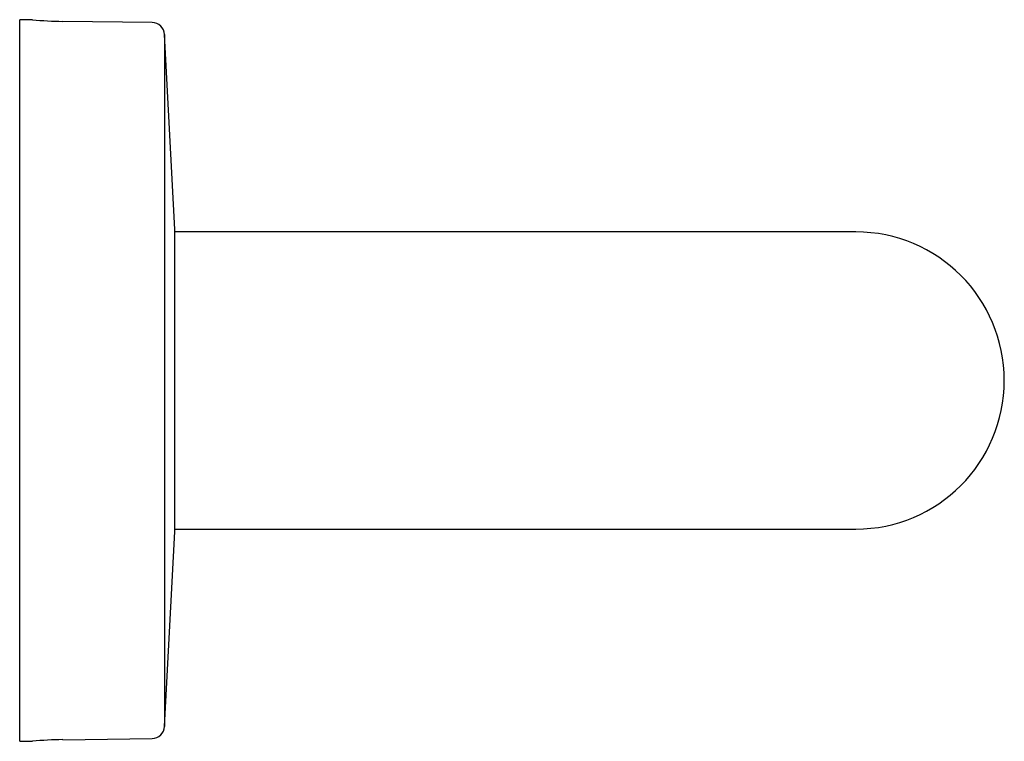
# Model space of a CAD drawing. Header units: millimetres. Extents: x 3430.033 to 3430.149, y 2046.838 to 2046.923.
import ezdxf

# ---------------------------------------------------------------- set-up
doc = ezdxf.new("R2010")
doc.units = ezdxf.units.MM
doc.layers.add('SANINDUSA', color=3, linetype='Continuous')

msp = doc.modelspace()

# ---------------------------------------------------------------- linework, layer by layer
at = {"layer": 'SANINDUSA'}
for p, q in [((3430.03405, 2046.92279), (3430.03255, 2046.92279)), ((3430.03255, 2046.88029), (3430.03255, 2046.92279)), ((3430.04815, 2046.92246), (3430.03763, 2046.92259)), ((3430.05085, 2046.89809), (3430.04963, 2046.92104)), ((3430.04963, 2046.92104), (3430.04963, 2046.83954)), ((3430.05085, 2046.86249), (3430.05085, 2046.89809)), ((3430.0661, 2046.89779), (3430.05085, 2046.89779)), ((3430.1311, 2046.89779), (3430.0661, 2046.89779)), ((3430.03255, 2046.83779), (3430.03255, 2046.88029)), ((3430.04963, 2046.83954), (3430.05085, 2046.86249)), ((3430.05085, 2046.86279), (3430.0661, 2046.86279)), ((3430.0661, 2046.86279), (3430.1311, 2046.86279)), ((3430.03255, 2046.83779), (3430.03405, 2046.83779)), ((3430.03763, 2046.83798), (3430.04815, 2046.83812))]:
    msp.add_line(p, q, dxfattribs=at)
for centre, radius, start, end in [((3430.0382, 2046.96614), 0.04355, 264.5324, 269.2522), ((3430.04813, 2046.92096), 0.0015, 3.056, 89.2522), ((3430.1311, 2046.88029), 0.0175, 270, 90), ((3430.04813, 2046.83962), 0.0015, 270.7478, 356.944), ((3430.0382, 2046.79444), 0.04355, 90.7478, 95.4676)]:
    msp.add_arc(centre, radius, start, end, dxfattribs=at)

doc.saveas('drawing.dxf')
